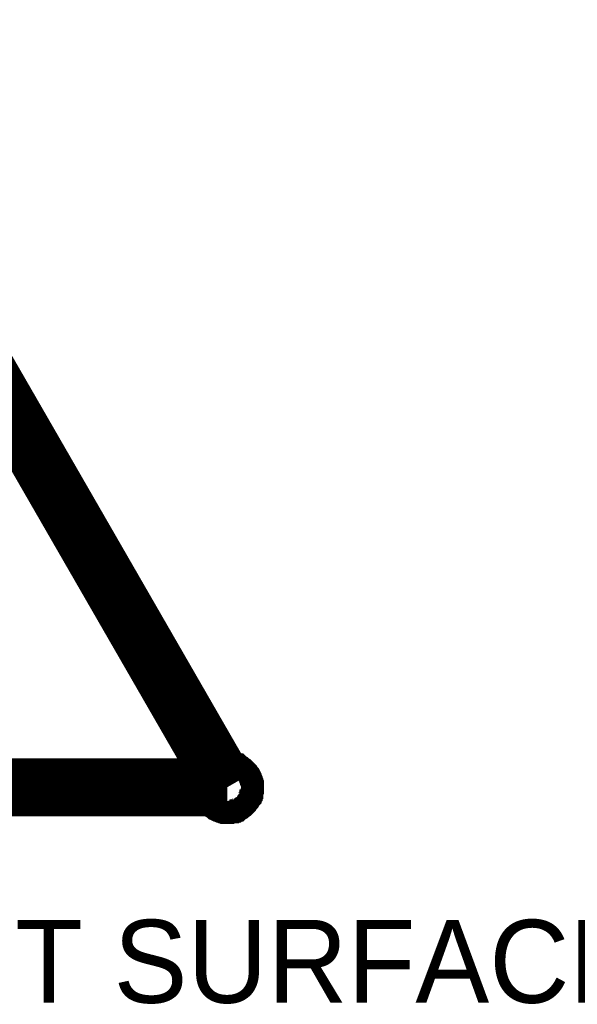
# Model space of a CAD drawing. Header units: inches. Extents: x 0 to 17, y 0 to 11.
# Tile 34 of 39: x 6 to 6.3, y 8.4 to 8.9. Entities that reach past the tile are written whole.
import ezdxf

# ---------------------------------------------------------------- set-up
doc = ezdxf.new("R2010")
doc.units = ezdxf.units.IN
doc.header["$MEASUREMENT"] = 0
doc.layers.add('Sheet', color=255, linetype='Continuous')

msp = doc.modelspace()

# ---------------------------------------------------------------- linework, layer by layer
at = {"layer": 'Sheet'}
for points in [[(5.90236, 8.89227, 0.0295, 0.0295, 0), (6.11908, 8.51648, 0.0295, 0.0295, 0)], [(6.10664, 8.51648, 0.0118, 0.0118, 0), (6.10664, 8.51724, 0.0118, 0.0118, 0), (6.10664, 8.51761, 0.0118, 0.0118, 0), (6.10664, 8.51837, 0.0118, 0.0118, 0), (6.10702, 8.51912, 0.0118, 0.0118, 0), (6.10702, 8.5195, 0.0118, 0.0118, 0), (6.1074, 8.52025, 0.0118, 0.0118, 0), (6.1074, 8.52063, 0.0118, 0.0118, 0), (6.10777, 8.52138, 0.0118, 0.0118, 0), (6.10777, 8.52176, 0.0118, 0.0118, 0), (6.10815, 8.52251, 0.0118, 0.0118, 0), (6.10853, 8.52289, 0.0118, 0.0118, 0), (6.1089, 8.52327, 0.0118, 0.0118, 0), (6.10928, 8.52402, 0.0118, 0.0118, 0), (6.10966, 8.5244, 0.0118, 0.0118, 0), (6.11003, 8.52477, 0.0118, 0.0118, 0), (6.11041, 8.52515, 0.0118, 0.0118, 0), (6.11079, 8.52553, 0.0118, 0.0118, 0), (6.11117, 8.5259, 0.0118, 0.0118, 0), (6.11154, 8.52628, 0.0118, 0.0118, 0), (6.1123, 8.52666, 0.0118, 0.0118, 0), (6.11267, 8.52704, 0.0118, 0.0118, 0), (6.11305, 8.52741, 0.0118, 0.0118, 0), (6.1138, 8.52779, 0.0118, 0.0118, 0), (6.11418, 8.52779, 0.0118, 0.0118, 0), (6.11493, 8.52817, 0.0118, 0.0118, 0), (6.11531, 8.52817, 0.0118, 0.0118, 0), (6.11607, 8.52854, 0.0118, 0.0118, 0), (6.11644, 8.52854, 0.0118, 0.0118, 0), (6.1172, 8.52892, 0.0118, 0.0118, 0), (6.11795, 8.52892, 0.0118, 0.0118, 0), (6.11833, 8.52892, 0.0118, 0.0118, 0), (6.11908, 8.52892, 0.0118, 0.0118, 0)], [(6.10664, 8.51648, 0.0118, 0.0118, 0), (6.10664, 8.51724, 0.0118, 0.0118, 0), (6.10664, 8.51761, 0.0118, 0.0118, 0), (6.10664, 8.51837, 0.0118, 0.0118, 0), (6.10702, 8.51912, 0.0118, 0.0118, 0), (6.10702, 8.5195, 0.0118, 0.0118, 0), (6.1074, 8.52025, 0.0118, 0.0118, 0), (6.1074, 8.52063, 0.0118, 0.0118, 0), (6.10777, 8.52138, 0.0118, 0.0118, 0), (6.10777, 8.52176, 0.0118, 0.0118, 0), (6.10815, 8.52251, 0.0118, 0.0118, 0), (6.10853, 8.52289, 0.0118, 0.0118, 0), (6.1089, 8.52327, 0.0118, 0.0118, 0), (6.10928, 8.52402, 0.0118, 0.0118, 0), (6.10966, 8.5244, 0.0118, 0.0118, 0), (6.11003, 8.52477, 0.0118, 0.0118, 0), (6.11041, 8.52515, 0.0118, 0.0118, 0), (6.11079, 8.52553, 0.0118, 0.0118, 0), (6.11117, 8.5259, 0.0118, 0.0118, 0), (6.11154, 8.52628, 0.0118, 0.0118, 0), (6.1123, 8.52666, 0.0118, 0.0118, 0), (6.11267, 8.52704, 0.0118, 0.0118, 0), (6.11305, 8.52741, 0.0118, 0.0118, 0), (6.1138, 8.52779, 0.0118, 0.0118, 0), (6.11418, 8.52779, 0.0118, 0.0118, 0), (6.11493, 8.52817, 0.0118, 0.0118, 0), (6.11531, 8.52817, 0.0118, 0.0118, 0), (6.11607, 8.52854, 0.0118, 0.0118, 0), (6.11644, 8.52854, 0.0118, 0.0118, 0), (6.1172, 8.52892, 0.0118, 0.0118, 0), (6.11795, 8.52892, 0.0118, 0.0118, 0), (6.11833, 8.52892, 0.0118, 0.0118, 0), (6.11908, 8.52892, 0.0118, 0.0118, 0)], [(6.11908, 8.52892, 0.0118, 0.0118, 0), (6.11908, 8.52892, 0.0118, 0.0118, 0)], [(6.11908, 8.52892, 0.0118, 0.0118, 0), (6.11983, 8.52892, 0.0118, 0.0118, 0), (6.12059, 8.52892, 0.0118, 0.0118, 0), (6.12096, 8.52892, 0.0118, 0.0118, 0), (6.12172, 8.52854, 0.0118, 0.0118, 0), (6.12247, 8.52854, 0.0118, 0.0118, 0), (6.12285, 8.52817, 0.0118, 0.0118, 0), (6.1236, 8.52817, 0.0118, 0.0118, 0), (6.12398, 8.52779, 0.0118, 0.0118, 0), (6.12473, 8.52779, 0.0118, 0.0118, 0), (6.12511, 8.52741, 0.0118, 0.0118, 0), (6.12586, 8.52704, 0.0118, 0.0118, 0), (6.12624, 8.52666, 0.0118, 0.0118, 0), (6.12662, 8.52628, 0.0118, 0.0118, 0), (6.12737, 8.5259, 0.0118, 0.0118, 0), (6.12775, 8.52553, 0.0118, 0.0118, 0), (6.12813, 8.52515, 0.0118, 0.0118, 0), (6.1285, 8.52477, 0.0118, 0.0118, 0), (6.12888, 8.5244, 0.0118, 0.0118, 0), (6.12926, 8.52402, 0.0118, 0.0118, 0), (6.12963, 8.52327, 0.0118, 0.0118, 0), (6.13001, 8.52289, 0.0118, 0.0118, 0), (6.13039, 8.52251, 0.0118, 0.0118, 0), (6.13076, 8.52176, 0.0118, 0.0118, 0), (6.13076, 8.52138, 0.0118, 0.0118, 0), (6.13114, 8.52063, 0.0118, 0.0118, 0), (6.13114, 8.52025, 0.0118, 0.0118, 0), (6.13152, 8.5195, 0.0118, 0.0118, 0), (6.13152, 8.51912, 0.0118, 0.0118, 0), (6.1319, 8.51837, 0.0118, 0.0118, 0), (6.1319, 8.51761, 0.0118, 0.0118, 0), (6.1319, 8.51724, 0.0118, 0.0118, 0), (6.1319, 8.51648, 0.0118, 0.0118, 0)], [(6.11908, 8.52892, 0.0118, 0.0118, 0), (6.11908, 8.52892, 0.0118, 0.0118, 0)], [(6.11908, 8.52892, 0.0118, 0.0118, 0), (6.11983, 8.52892, 0.0118, 0.0118, 0), (6.12059, 8.52892, 0.0118, 0.0118, 0), (6.12096, 8.52892, 0.0118, 0.0118, 0), (6.12172, 8.52854, 0.0118, 0.0118, 0), (6.12247, 8.52854, 0.0118, 0.0118, 0), (6.12285, 8.52817, 0.0118, 0.0118, 0), (6.1236, 8.52817, 0.0118, 0.0118, 0), (6.12398, 8.52779, 0.0118, 0.0118, 0), (6.12473, 8.52779, 0.0118, 0.0118, 0), (6.12511, 8.52741, 0.0118, 0.0118, 0), (6.12586, 8.52704, 0.0118, 0.0118, 0), (6.12624, 8.52666, 0.0118, 0.0118, 0), (6.12662, 8.52628, 0.0118, 0.0118, 0), (6.12737, 8.5259, 0.0118, 0.0118, 0), (6.12775, 8.52553, 0.0118, 0.0118, 0), (6.12813, 8.52515, 0.0118, 0.0118, 0), (6.1285, 8.52477, 0.0118, 0.0118, 0), (6.12888, 8.5244, 0.0118, 0.0118, 0), (6.12926, 8.52402, 0.0118, 0.0118, 0), (6.12963, 8.52327, 0.0118, 0.0118, 0), (6.13001, 8.52289, 0.0118, 0.0118, 0), (6.13039, 8.52251, 0.0118, 0.0118, 0), (6.13076, 8.52176, 0.0118, 0.0118, 0), (6.13076, 8.52138, 0.0118, 0.0118, 0), (6.13114, 8.52063, 0.0118, 0.0118, 0), (6.13114, 8.52025, 0.0118, 0.0118, 0), (6.13152, 8.5195, 0.0118, 0.0118, 0), (6.13152, 8.51912, 0.0118, 0.0118, 0), (6.1319, 8.51837, 0.0118, 0.0118, 0), (6.1319, 8.51761, 0.0118, 0.0118, 0), (6.1319, 8.51724, 0.0118, 0.0118, 0), (6.1319, 8.51648, 0.0118, 0.0118, 0)], [(5.68526, 8.51648, 0.0295, 0.0295, 0), (6.11908, 8.51648, 0.0295, 0.0295, 0)], [(6.10664, 8.51648, 0.0039, 0.0039, 0), (6.10664, 8.51724, 0.0039, 0.0039, 0), (6.10664, 8.51761, 0.0039, 0.0039, 0), (6.10664, 8.51837, 0.0039, 0.0039, 0), (6.10702, 8.51912, 0.0039, 0.0039, 0), (6.10702, 8.5195, 0.0039, 0.0039, 0), (6.1074, 8.52025, 0.0039, 0.0039, 0), (6.1074, 8.52063, 0.0039, 0.0039, 0), (6.10777, 8.52138, 0.0039, 0.0039, 0), (6.10777, 8.52176, 0.0039, 0.0039, 0), (6.10815, 8.52251, 0.0039, 0.0039, 0), (6.10853, 8.52289, 0.0039, 0.0039, 0), (6.1089, 8.52327, 0.0039, 0.0039, 0), (6.10928, 8.52402, 0.0039, 0.0039, 0), (6.10966, 8.5244, 0.0039, 0.0039, 0), (6.11003, 8.52477, 0.0039, 0.0039, 0), (6.11041, 8.52515, 0.0039, 0.0039, 0), (6.11079, 8.52553, 0.0039, 0.0039, 0), (6.11117, 8.5259, 0.0039, 0.0039, 0), (6.11154, 8.52628, 0.0039, 0.0039, 0), (6.1123, 8.52666, 0.0039, 0.0039, 0), (6.11267, 8.52704, 0.0039, 0.0039, 0), (6.11305, 8.52741, 0.0039, 0.0039, 0), (6.1138, 8.52779, 0.0039, 0.0039, 0), (6.11418, 8.52779, 0.0039, 0.0039, 0), (6.11493, 8.52817, 0.0039, 0.0039, 0), (6.11531, 8.52817, 0.0039, 0.0039, 0), (6.11607, 8.52854, 0.0039, 0.0039, 0), (6.11644, 8.52854, 0.0039, 0.0039, 0), (6.1172, 8.52892, 0.0039, 0.0039, 0), (6.11795, 8.52892, 0.0039, 0.0039, 0), (6.11833, 8.52892, 0.0039, 0.0039, 0), (6.11908, 8.52892, 0.0039, 0.0039, 0)], [(6.10664, 8.51648, 0.0039, 0.0039, 0), (6.10664, 8.51724, 0.0039, 0.0039, 0), (6.10664, 8.51761, 0.0039, 0.0039, 0), (6.10664, 8.51837, 0.0039, 0.0039, 0), (6.10702, 8.51912, 0.0039, 0.0039, 0), (6.10702, 8.5195, 0.0039, 0.0039, 0), (6.1074, 8.52025, 0.0039, 0.0039, 0), (6.1074, 8.52063, 0.0039, 0.0039, 0), (6.10777, 8.52138, 0.0039, 0.0039, 0), (6.10777, 8.52176, 0.0039, 0.0039, 0), (6.10815, 8.52251, 0.0039, 0.0039, 0), (6.10853, 8.52289, 0.0039, 0.0039, 0), (6.1089, 8.52327, 0.0039, 0.0039, 0), (6.10928, 8.52402, 0.0039, 0.0039, 0), (6.10966, 8.5244, 0.0039, 0.0039, 0), (6.11003, 8.52477, 0.0039, 0.0039, 0), (6.11041, 8.52515, 0.0039, 0.0039, 0), (6.11079, 8.52553, 0.0039, 0.0039, 0), (6.11117, 8.5259, 0.0039, 0.0039, 0), (6.11154, 8.52628, 0.0039, 0.0039, 0), (6.1123, 8.52666, 0.0039, 0.0039, 0), (6.11267, 8.52704, 0.0039, 0.0039, 0), (6.11305, 8.52741, 0.0039, 0.0039, 0), (6.1138, 8.52779, 0.0039, 0.0039, 0), (6.11418, 8.52779, 0.0039, 0.0039, 0), (6.11493, 8.52817, 0.0039, 0.0039, 0), (6.11531, 8.52817, 0.0039, 0.0039, 0), (6.11607, 8.52854, 0.0039, 0.0039, 0), (6.11644, 8.52854, 0.0039, 0.0039, 0), (6.1172, 8.52892, 0.0039, 0.0039, 0), (6.11795, 8.52892, 0.0039, 0.0039, 0), (6.11833, 8.52892, 0.0039, 0.0039, 0), (6.11908, 8.52892, 0.0039, 0.0039, 0)], [(6.11908, 8.52892, 0.0039, 0.0039, 0), (6.11908, 8.52892, 0.0039, 0.0039, 0)], [(6.11908, 8.52892, 0.0039, 0.0039, 0), (6.11983, 8.52892, 0.0039, 0.0039, 0), (6.12059, 8.52892, 0.0039, 0.0039, 0), (6.12096, 8.52892, 0.0039, 0.0039, 0), (6.12172, 8.52854, 0.0039, 0.0039, 0), (6.12247, 8.52854, 0.0039, 0.0039, 0), (6.12285, 8.52817, 0.0039, 0.0039, 0), (6.1236, 8.52817, 0.0039, 0.0039, 0), (6.12398, 8.52779, 0.0039, 0.0039, 0), (6.12473, 8.52779, 0.0039, 0.0039, 0), (6.12511, 8.52741, 0.0039, 0.0039, 0), (6.12586, 8.52704, 0.0039, 0.0039, 0), (6.12624, 8.52666, 0.0039, 0.0039, 0), (6.12662, 8.52628, 0.0039, 0.0039, 0), (6.12737, 8.5259, 0.0039, 0.0039, 0), (6.12775, 8.52553, 0.0039, 0.0039, 0), (6.12813, 8.52515, 0.0039, 0.0039, 0), (6.1285, 8.52477, 0.0039, 0.0039, 0), (6.12888, 8.5244, 0.0039, 0.0039, 0), (6.12926, 8.52402, 0.0039, 0.0039, 0), (6.12963, 8.52327, 0.0039, 0.0039, 0), (6.13001, 8.52289, 0.0039, 0.0039, 0), (6.13039, 8.52251, 0.0039, 0.0039, 0), (6.13076, 8.52176, 0.0039, 0.0039, 0), (6.13076, 8.52138, 0.0039, 0.0039, 0), (6.13114, 8.52063, 0.0039, 0.0039, 0), (6.13114, 8.52025, 0.0039, 0.0039, 0), (6.13152, 8.5195, 0.0039, 0.0039, 0), (6.13152, 8.51912, 0.0039, 0.0039, 0), (6.1319, 8.51837, 0.0039, 0.0039, 0), (6.1319, 8.51761, 0.0039, 0.0039, 0), (6.1319, 8.51724, 0.0039, 0.0039, 0), (6.1319, 8.51648, 0.0039, 0.0039, 0)], [(6.11908, 8.52892, 0.0039, 0.0039, 0), (6.11908, 8.52892, 0.0039, 0.0039, 0)], [(6.11908, 8.52892, 0.0039, 0.0039, 0), (6.11983, 8.52892, 0.0039, 0.0039, 0), (6.12059, 8.52892, 0.0039, 0.0039, 0), (6.12096, 8.52892, 0.0039, 0.0039, 0), (6.12172, 8.52854, 0.0039, 0.0039, 0), (6.12247, 8.52854, 0.0039, 0.0039, 0), (6.12285, 8.52817, 0.0039, 0.0039, 0), (6.1236, 8.52817, 0.0039, 0.0039, 0), (6.12398, 8.52779, 0.0039, 0.0039, 0), (6.12473, 8.52779, 0.0039, 0.0039, 0), (6.12511, 8.52741, 0.0039, 0.0039, 0), (6.12586, 8.52704, 0.0039, 0.0039, 0), (6.12624, 8.52666, 0.0039, 0.0039, 0), (6.12662, 8.52628, 0.0039, 0.0039, 0), (6.12737, 8.5259, 0.0039, 0.0039, 0), (6.12775, 8.52553, 0.0039, 0.0039, 0), (6.12813, 8.52515, 0.0039, 0.0039, 0), (6.1285, 8.52477, 0.0039, 0.0039, 0), (6.12888, 8.5244, 0.0039, 0.0039, 0), (6.12926, 8.52402, 0.0039, 0.0039, 0), (6.12963, 8.52327, 0.0039, 0.0039, 0), (6.13001, 8.52289, 0.0039, 0.0039, 0), (6.13039, 8.52251, 0.0039, 0.0039, 0), (6.13076, 8.52176, 0.0039, 0.0039, 0), (6.13076, 8.52138, 0.0039, 0.0039, 0), (6.13114, 8.52063, 0.0039, 0.0039, 0), (6.13114, 8.52025, 0.0039, 0.0039, 0), (6.13152, 8.5195, 0.0039, 0.0039, 0), (6.13152, 8.51912, 0.0039, 0.0039, 0), (6.1319, 8.51837, 0.0039, 0.0039, 0), (6.1319, 8.51761, 0.0039, 0.0039, 0), (6.1319, 8.51724, 0.0039, 0.0039, 0), (6.1319, 8.51648, 0.0039, 0.0039, 0)], [(6.11908, 8.50367, 0.0118, 0.0118, 0), (6.11833, 8.50367, 0.0118, 0.0118, 0), (6.11795, 8.50367, 0.0118, 0.0118, 0), (6.1172, 8.50367, 0.0118, 0.0118, 0), (6.11644, 8.50404, 0.0118, 0.0118, 0), (6.11607, 8.50404, 0.0118, 0.0118, 0), (6.11531, 8.50442, 0.0118, 0.0118, 0), (6.11493, 8.50442, 0.0118, 0.0118, 0), (6.11418, 8.5048, 0.0118, 0.0118, 0), (6.1138, 8.5048, 0.0118, 0.0118, 0), (6.11305, 8.50517, 0.0118, 0.0118, 0), (6.11267, 8.50555, 0.0118, 0.0118, 0), (6.1123, 8.50593, 0.0118, 0.0118, 0), (6.11154, 8.5063, 0.0118, 0.0118, 0), (6.11117, 8.50668, 0.0118, 0.0118, 0), (6.11079, 8.50706, 0.0118, 0.0118, 0), (6.11041, 8.50744, 0.0118, 0.0118, 0), (6.11003, 8.50781, 0.0118, 0.0118, 0), (6.10966, 8.50819, 0.0118, 0.0118, 0), (6.10928, 8.50894, 0.0118, 0.0118, 0), (6.1089, 8.50932, 0.0118, 0.0118, 0), (6.10853, 8.5097, 0.0118, 0.0118, 0), (6.10815, 8.51045, 0.0118, 0.0118, 0), (6.10777, 8.51083, 0.0118, 0.0118, 0), (6.10777, 8.51158, 0.0118, 0.0118, 0), (6.1074, 8.51196, 0.0118, 0.0118, 0), (6.1074, 8.51271, 0.0118, 0.0118, 0), (6.10702, 8.51309, 0.0118, 0.0118, 0), (6.10702, 8.51384, 0.0118, 0.0118, 0), (6.10664, 8.5146, 0.0118, 0.0118, 0), (6.10664, 8.51497, 0.0118, 0.0118, 0), (6.10664, 8.51573, 0.0118, 0.0118, 0), (6.10664, 8.51648, 0.0118, 0.0118, 0)], [(6.10664, 8.51648, 0.0118, 0.0118, 0), (6.10664, 8.51648, 0.0118, 0.0118, 0)], [(6.11908, 8.50367, 0.0118, 0.0118, 0), (6.11833, 8.50367, 0.0118, 0.0118, 0), (6.11795, 8.50367, 0.0118, 0.0118, 0), (6.1172, 8.50367, 0.0118, 0.0118, 0), (6.11644, 8.50404, 0.0118, 0.0118, 0), (6.11607, 8.50404, 0.0118, 0.0118, 0), (6.11531, 8.50442, 0.0118, 0.0118, 0), (6.11493, 8.50442, 0.0118, 0.0118, 0), (6.11418, 8.5048, 0.0118, 0.0118, 0), (6.1138, 8.5048, 0.0118, 0.0118, 0), (6.11305, 8.50517, 0.0118, 0.0118, 0), (6.11267, 8.50555, 0.0118, 0.0118, 0), (6.1123, 8.50593, 0.0118, 0.0118, 0), (6.11154, 8.5063, 0.0118, 0.0118, 0), (6.11117, 8.50668, 0.0118, 0.0118, 0), (6.11079, 8.50706, 0.0118, 0.0118, 0), (6.11041, 8.50744, 0.0118, 0.0118, 0), (6.11003, 8.50781, 0.0118, 0.0118, 0), (6.10966, 8.50819, 0.0118, 0.0118, 0), (6.10928, 8.50894, 0.0118, 0.0118, 0), (6.1089, 8.50932, 0.0118, 0.0118, 0), (6.10853, 8.5097, 0.0118, 0.0118, 0), (6.10815, 8.51045, 0.0118, 0.0118, 0), (6.10777, 8.51083, 0.0118, 0.0118, 0), (6.10777, 8.51158, 0.0118, 0.0118, 0), (6.1074, 8.51196, 0.0118, 0.0118, 0), (6.1074, 8.51271, 0.0118, 0.0118, 0), (6.10702, 8.51309, 0.0118, 0.0118, 0), (6.10702, 8.51384, 0.0118, 0.0118, 0), (6.10664, 8.5146, 0.0118, 0.0118, 0), (6.10664, 8.51497, 0.0118, 0.0118, 0), (6.10664, 8.51573, 0.0118, 0.0118, 0), (6.10664, 8.51648, 0.0118, 0.0118, 0)], [(6.10664, 8.51648, 0.0118, 0.0118, 0), (6.10664, 8.51648, 0.0118, 0.0118, 0)], [(6.1319, 8.51648, 0.0118, 0.0118, 0), (6.1319, 8.51573, 0.0118, 0.0118, 0), (6.1319, 8.51497, 0.0118, 0.0118, 0), (6.1319, 8.5146, 0.0118, 0.0118, 0), (6.13152, 8.51384, 0.0118, 0.0118, 0), (6.13152, 8.51309, 0.0118, 0.0118, 0), (6.13114, 8.51271, 0.0118, 0.0118, 0), (6.13114, 8.51196, 0.0118, 0.0118, 0), (6.13076, 8.51158, 0.0118, 0.0118, 0), (6.13076, 8.51083, 0.0118, 0.0118, 0), (6.13039, 8.51045, 0.0118, 0.0118, 0), (6.13001, 8.5097, 0.0118, 0.0118, 0), (6.12963, 8.50932, 0.0118, 0.0118, 0), (6.12926, 8.50894, 0.0118, 0.0118, 0), (6.12888, 8.50819, 0.0118, 0.0118, 0), (6.1285, 8.50781, 0.0118, 0.0118, 0), (6.12813, 8.50744, 0.0118, 0.0118, 0), (6.12775, 8.50706, 0.0118, 0.0118, 0), (6.12737, 8.50668, 0.0118, 0.0118, 0), (6.12662, 8.5063, 0.0118, 0.0118, 0), (6.12624, 8.50593, 0.0118, 0.0118, 0), (6.12586, 8.50555, 0.0118, 0.0118, 0), (6.12511, 8.50517, 0.0118, 0.0118, 0), (6.12473, 8.5048, 0.0118, 0.0118, 0), (6.12398, 8.5048, 0.0118, 0.0118, 0), (6.1236, 8.50442, 0.0118, 0.0118, 0), (6.12285, 8.50442, 0.0118, 0.0118, 0), (6.12247, 8.50404, 0.0118, 0.0118, 0), (6.12172, 8.50404, 0.0118, 0.0118, 0), (6.12096, 8.50367, 0.0118, 0.0118, 0), (6.12059, 8.50367, 0.0118, 0.0118, 0), (6.11983, 8.50367, 0.0118, 0.0118, 0), (6.11908, 8.50367, 0.0118, 0.0118, 0)], [(6.1319, 8.51648, 0.0118, 0.0118, 0), (6.1319, 8.51573, 0.0118, 0.0118, 0), (6.1319, 8.51497, 0.0118, 0.0118, 0), (6.1319, 8.5146, 0.0118, 0.0118, 0), (6.13152, 8.51384, 0.0118, 0.0118, 0), (6.13152, 8.51309, 0.0118, 0.0118, 0), (6.13114, 8.51271, 0.0118, 0.0118, 0), (6.13114, 8.51196, 0.0118, 0.0118, 0), (6.13076, 8.51158, 0.0118, 0.0118, 0), (6.13076, 8.51083, 0.0118, 0.0118, 0), (6.13039, 8.51045, 0.0118, 0.0118, 0), (6.13001, 8.5097, 0.0118, 0.0118, 0), (6.12963, 8.50932, 0.0118, 0.0118, 0), (6.12926, 8.50894, 0.0118, 0.0118, 0), (6.12888, 8.50819, 0.0118, 0.0118, 0), (6.1285, 8.50781, 0.0118, 0.0118, 0), (6.12813, 8.50744, 0.0118, 0.0118, 0), (6.12775, 8.50706, 0.0118, 0.0118, 0), (6.12737, 8.50668, 0.0118, 0.0118, 0), (6.12662, 8.5063, 0.0118, 0.0118, 0), (6.12624, 8.50593, 0.0118, 0.0118, 0), (6.12586, 8.50555, 0.0118, 0.0118, 0), (6.12511, 8.50517, 0.0118, 0.0118, 0), (6.12473, 8.5048, 0.0118, 0.0118, 0), (6.12398, 8.5048, 0.0118, 0.0118, 0), (6.1236, 8.50442, 0.0118, 0.0118, 0), (6.12285, 8.50442, 0.0118, 0.0118, 0), (6.12247, 8.50404, 0.0118, 0.0118, 0), (6.12172, 8.50404, 0.0118, 0.0118, 0), (6.12096, 8.50367, 0.0118, 0.0118, 0), (6.12059, 8.50367, 0.0118, 0.0118, 0), (6.11983, 8.50367, 0.0118, 0.0118, 0), (6.11908, 8.50367, 0.0118, 0.0118, 0)], [(6.1319, 8.51648, 0.0118, 0.0118, 0), (6.1319, 8.51648, 0.0118, 0.0118, 0), (6.1319, 8.51648, 0.0118, 0.0118, 0), (6.1319, 8.51648, 0.0118, 0.0118, 0), (6.1319, 8.51648, 0.0118, 0.0118, 0), (6.1319, 8.51648, 0.0118, 0.0118, 0), (6.1319, 8.51648, 0.0118, 0.0118, 0), (6.1319, 8.51648, 0.0118, 0.0118, 0), (6.1319, 8.51648, 0.0118, 0.0118, 0), (6.1319, 8.51648, 0.0118, 0.0118, 0), (6.1319, 8.51648, 0.0118, 0.0118, 0), (6.1319, 8.51648, 0.0118, 0.0118, 0), (6.1319, 8.51648, 0.0118, 0.0118, 0), (6.1319, 8.51648, 0.0118, 0.0118, 0), (6.1319, 8.51648, 0.0118, 0.0118, 0), (6.1319, 8.51648, 0.0118, 0.0118, 0), (6.1319, 8.51648, 0.0118, 0.0118, 0), (6.1319, 8.51648, 0.0118, 0.0118, 0), (6.1319, 8.51648, 0.0118, 0.0118, 0), (6.1319, 8.51648, 0.0118, 0.0118, 0), (6.1319, 8.51648, 0.0118, 0.0118, 0), (6.1319, 8.51648, 0.0118, 0.0118, 0), (6.1319, 8.51648, 0.0118, 0.0118, 0), (6.1319, 8.51648, 0.0118, 0.0118, 0), (6.1319, 8.51648, 0.0118, 0.0118, 0), (6.1319, 8.51648, 0.0118, 0.0118, 0), (6.1319, 8.51648, 0.0118, 0.0118, 0), (6.1319, 8.51648, 0.0118, 0.0118, 0), (6.1319, 8.51648, 0.0118, 0.0118, 0), (6.1319, 8.51648, 0.0118, 0.0118, 0), (6.1319, 8.51648, 0.0118, 0.0118, 0), (6.1319, 8.51648, 0.0118, 0.0118, 0), (6.1319, 8.51648, 0.0118, 0.0118, 0)], [(6.1319, 8.51648, 0.0118, 0.0118, 0), (6.1319, 8.51648, 0.0118, 0.0118, 0)], [(6.1319, 8.51648, 0.0118, 0.0118, 0), (6.1319, 8.51648, 0.0118, 0.0118, 0), (6.1319, 8.51648, 0.0118, 0.0118, 0), (6.1319, 8.51648, 0.0118, 0.0118, 0), (6.1319, 8.51648, 0.0118, 0.0118, 0), (6.1319, 8.51648, 0.0118, 0.0118, 0), (6.1319, 8.51648, 0.0118, 0.0118, 0), (6.1319, 8.51648, 0.0118, 0.0118, 0), (6.1319, 8.51648, 0.0118, 0.0118, 0), (6.1319, 8.51648, 0.0118, 0.0118, 0), (6.1319, 8.51648, 0.0118, 0.0118, 0), (6.1319, 8.51648, 0.0118, 0.0118, 0), (6.1319, 8.51648, 0.0118, 0.0118, 0), (6.1319, 8.51648, 0.0118, 0.0118, 0), (6.1319, 8.51648, 0.0118, 0.0118, 0), (6.1319, 8.51648, 0.0118, 0.0118, 0), (6.1319, 8.51648, 0.0118, 0.0118, 0), (6.1319, 8.51648, 0.0118, 0.0118, 0), (6.1319, 8.51648, 0.0118, 0.0118, 0), (6.1319, 8.51648, 0.0118, 0.0118, 0), (6.1319, 8.51648, 0.0118, 0.0118, 0), (6.1319, 8.51648, 0.0118, 0.0118, 0), (6.1319, 8.51648, 0.0118, 0.0118, 0), (6.1319, 8.51648, 0.0118, 0.0118, 0), (6.1319, 8.51648, 0.0118, 0.0118, 0), (6.1319, 8.51648, 0.0118, 0.0118, 0), (6.1319, 8.51648, 0.0118, 0.0118, 0), (6.1319, 8.51648, 0.0118, 0.0118, 0), (6.1319, 8.51648, 0.0118, 0.0118, 0), (6.1319, 8.51648, 0.0118, 0.0118, 0), (6.1319, 8.51648, 0.0118, 0.0118, 0), (6.1319, 8.51648, 0.0118, 0.0118, 0), (6.1319, 8.51648, 0.0118, 0.0118, 0)], [(6.1319, 8.51648, 0.0118, 0.0118, 0), (6.1319, 8.51648, 0.0118, 0.0118, 0)], [(6.11908, 8.50367, 0.0039, 0.0039, 0), (6.11833, 8.50367, 0.0039, 0.0039, 0), (6.11795, 8.50367, 0.0039, 0.0039, 0), (6.1172, 8.50367, 0.0039, 0.0039, 0), (6.11644, 8.50404, 0.0039, 0.0039, 0), (6.11607, 8.50404, 0.0039, 0.0039, 0), (6.11531, 8.50442, 0.0039, 0.0039, 0), (6.11493, 8.50442, 0.0039, 0.0039, 0), (6.11418, 8.5048, 0.0039, 0.0039, 0), (6.1138, 8.5048, 0.0039, 0.0039, 0), (6.11305, 8.50517, 0.0039, 0.0039, 0), (6.11267, 8.50555, 0.0039, 0.0039, 0), (6.1123, 8.50593, 0.0039, 0.0039, 0), (6.11154, 8.5063, 0.0039, 0.0039, 0), (6.11117, 8.50668, 0.0039, 0.0039, 0), (6.11079, 8.50706, 0.0039, 0.0039, 0), (6.11041, 8.50744, 0.0039, 0.0039, 0), (6.11003, 8.50781, 0.0039, 0.0039, 0), (6.10966, 8.50819, 0.0039, 0.0039, 0), (6.10928, 8.50894, 0.0039, 0.0039, 0), (6.1089, 8.50932, 0.0039, 0.0039, 0), (6.10853, 8.5097, 0.0039, 0.0039, 0), (6.10815, 8.51045, 0.0039, 0.0039, 0), (6.10777, 8.51083, 0.0039, 0.0039, 0), (6.10777, 8.51158, 0.0039, 0.0039, 0), (6.1074, 8.51196, 0.0039, 0.0039, 0), (6.1074, 8.51271, 0.0039, 0.0039, 0), (6.10702, 8.51309, 0.0039, 0.0039, 0), (6.10702, 8.51384, 0.0039, 0.0039, 0), (6.10664, 8.5146, 0.0039, 0.0039, 0), (6.10664, 8.51497, 0.0039, 0.0039, 0), (6.10664, 8.51573, 0.0039, 0.0039, 0), (6.10664, 8.51648, 0.0039, 0.0039, 0)], [(6.10664, 8.51648, 0.0039, 0.0039, 0), (6.10664, 8.51648, 0.0039, 0.0039, 0)], [(6.11908, 8.50367, 0.0039, 0.0039, 0), (6.11833, 8.50367, 0.0039, 0.0039, 0), (6.11795, 8.50367, 0.0039, 0.0039, 0), (6.1172, 8.50367, 0.0039, 0.0039, 0), (6.11644, 8.50404, 0.0039, 0.0039, 0), (6.11607, 8.50404, 0.0039, 0.0039, 0), (6.11531, 8.50442, 0.0039, 0.0039, 0), (6.11493, 8.50442, 0.0039, 0.0039, 0), (6.11418, 8.5048, 0.0039, 0.0039, 0), (6.1138, 8.5048, 0.0039, 0.0039, 0), (6.11305, 8.50517, 0.0039, 0.0039, 0), (6.11267, 8.50555, 0.0039, 0.0039, 0), (6.1123, 8.50593, 0.0039, 0.0039, 0), (6.11154, 8.5063, 0.0039, 0.0039, 0), (6.11117, 8.50668, 0.0039, 0.0039, 0), (6.11079, 8.50706, 0.0039, 0.0039, 0), (6.11041, 8.50744, 0.0039, 0.0039, 0), (6.11003, 8.50781, 0.0039, 0.0039, 0), (6.10966, 8.50819, 0.0039, 0.0039, 0), (6.10928, 8.50894, 0.0039, 0.0039, 0), (6.1089, 8.50932, 0.0039, 0.0039, 0), (6.10853, 8.5097, 0.0039, 0.0039, 0), (6.10815, 8.51045, 0.0039, 0.0039, 0), (6.10777, 8.51083, 0.0039, 0.0039, 0), (6.10777, 8.51158, 0.0039, 0.0039, 0), (6.1074, 8.51196, 0.0039, 0.0039, 0), (6.1074, 8.51271, 0.0039, 0.0039, 0), (6.10702, 8.51309, 0.0039, 0.0039, 0), (6.10702, 8.51384, 0.0039, 0.0039, 0), (6.10664, 8.5146, 0.0039, 0.0039, 0), (6.10664, 8.51497, 0.0039, 0.0039, 0), (6.10664, 8.51573, 0.0039, 0.0039, 0), (6.10664, 8.51648, 0.0039, 0.0039, 0)], [(6.10664, 8.51648, 0.0039, 0.0039, 0), (6.10664, 8.51648, 0.0039, 0.0039, 0)], [(6.1319, 8.51648, 0.0039, 0.0039, 0), (6.1319, 8.51573, 0.0039, 0.0039, 0), (6.1319, 8.51497, 0.0039, 0.0039, 0), (6.1319, 8.5146, 0.0039, 0.0039, 0), (6.13152, 8.51384, 0.0039, 0.0039, 0), (6.13152, 8.51309, 0.0039, 0.0039, 0), (6.13114, 8.51271, 0.0039, 0.0039, 0), (6.13114, 8.51196, 0.0039, 0.0039, 0), (6.13076, 8.51158, 0.0039, 0.0039, 0), (6.13076, 8.51083, 0.0039, 0.0039, 0), (6.13039, 8.51045, 0.0039, 0.0039, 0), (6.13001, 8.5097, 0.0039, 0.0039, 0), (6.12963, 8.50932, 0.0039, 0.0039, 0), (6.12926, 8.50894, 0.0039, 0.0039, 0), (6.12888, 8.50819, 0.0039, 0.0039, 0), (6.1285, 8.50781, 0.0039, 0.0039, 0), (6.12813, 8.50744, 0.0039, 0.0039, 0), (6.12775, 8.50706, 0.0039, 0.0039, 0), (6.12737, 8.50668, 0.0039, 0.0039, 0), (6.12662, 8.5063, 0.0039, 0.0039, 0), (6.12624, 8.50593, 0.0039, 0.0039, 0), (6.12586, 8.50555, 0.0039, 0.0039, 0), (6.12511, 8.50517, 0.0039, 0.0039, 0), (6.12473, 8.5048, 0.0039, 0.0039, 0), (6.12398, 8.5048, 0.0039, 0.0039, 0), (6.1236, 8.50442, 0.0039, 0.0039, 0), (6.12285, 8.50442, 0.0039, 0.0039, 0), (6.12247, 8.50404, 0.0039, 0.0039, 0), (6.12172, 8.50404, 0.0039, 0.0039, 0), (6.12096, 8.50367, 0.0039, 0.0039, 0), (6.12059, 8.50367, 0.0039, 0.0039, 0), (6.11983, 8.50367, 0.0039, 0.0039, 0), (6.11908, 8.50367, 0.0039, 0.0039, 0)], [(6.1319, 8.51648, 0.0039, 0.0039, 0), (6.1319, 8.51573, 0.0039, 0.0039, 0), (6.1319, 8.51497, 0.0039, 0.0039, 0), (6.1319, 8.5146, 0.0039, 0.0039, 0), (6.13152, 8.51384, 0.0039, 0.0039, 0), (6.13152, 8.51309, 0.0039, 0.0039, 0), (6.13114, 8.51271, 0.0039, 0.0039, 0), (6.13114, 8.51196, 0.0039, 0.0039, 0), (6.13076, 8.51158, 0.0039, 0.0039, 0), (6.13076, 8.51083, 0.0039, 0.0039, 0), (6.13039, 8.51045, 0.0039, 0.0039, 0), (6.13001, 8.5097, 0.0039, 0.0039, 0), (6.12963, 8.50932, 0.0039, 0.0039, 0), (6.12926, 8.50894, 0.0039, 0.0039, 0), (6.12888, 8.50819, 0.0039, 0.0039, 0), (6.1285, 8.50781, 0.0039, 0.0039, 0), (6.12813, 8.50744, 0.0039, 0.0039, 0), (6.12775, 8.50706, 0.0039, 0.0039, 0), (6.12737, 8.50668, 0.0039, 0.0039, 0), (6.12662, 8.5063, 0.0039, 0.0039, 0), (6.12624, 8.50593, 0.0039, 0.0039, 0), (6.12586, 8.50555, 0.0039, 0.0039, 0), (6.12511, 8.50517, 0.0039, 0.0039, 0), (6.12473, 8.5048, 0.0039, 0.0039, 0), (6.12398, 8.5048, 0.0039, 0.0039, 0), (6.1236, 8.50442, 0.0039, 0.0039, 0), (6.12285, 8.50442, 0.0039, 0.0039, 0), (6.12247, 8.50404, 0.0039, 0.0039, 0), (6.12172, 8.50404, 0.0039, 0.0039, 0), (6.12096, 8.50367, 0.0039, 0.0039, 0), (6.12059, 8.50367, 0.0039, 0.0039, 0), (6.11983, 8.50367, 0.0039, 0.0039, 0), (6.11908, 8.50367, 0.0039, 0.0039, 0)], [(6.1319, 8.51648, 0.0039, 0.0039, 0), (6.1319, 8.51648, 0.0039, 0.0039, 0), (6.1319, 8.51648, 0.0039, 0.0039, 0), (6.1319, 8.51648, 0.0039, 0.0039, 0), (6.1319, 8.51648, 0.0039, 0.0039, 0), (6.1319, 8.51648, 0.0039, 0.0039, 0), (6.1319, 8.51648, 0.0039, 0.0039, 0), (6.1319, 8.51648, 0.0039, 0.0039, 0), (6.1319, 8.51648, 0.0039, 0.0039, 0), (6.1319, 8.51648, 0.0039, 0.0039, 0), (6.1319, 8.51648, 0.0039, 0.0039, 0), (6.1319, 8.51648, 0.0039, 0.0039, 0), (6.1319, 8.51648, 0.0039, 0.0039, 0), (6.1319, 8.51648, 0.0039, 0.0039, 0), (6.1319, 8.51648, 0.0039, 0.0039, 0), (6.1319, 8.51648, 0.0039, 0.0039, 0), (6.1319, 8.51648, 0.0039, 0.0039, 0), (6.1319, 8.51648, 0.0039, 0.0039, 0), (6.1319, 8.51648, 0.0039, 0.0039, 0), (6.1319, 8.51648, 0.0039, 0.0039, 0), (6.1319, 8.51648, 0.0039, 0.0039, 0), (6.1319, 8.51648, 0.0039, 0.0039, 0), (6.1319, 8.51648, 0.0039, 0.0039, 0), (6.1319, 8.51648, 0.0039, 0.0039, 0), (6.1319, 8.51648, 0.0039, 0.0039, 0), (6.1319, 8.51648, 0.0039, 0.0039, 0), (6.1319, 8.51648, 0.0039, 0.0039, 0), (6.1319, 8.51648, 0.0039, 0.0039, 0), (6.1319, 8.51648, 0.0039, 0.0039, 0), (6.1319, 8.51648, 0.0039, 0.0039, 0), (6.1319, 8.51648, 0.0039, 0.0039, 0), (6.1319, 8.51648, 0.0039, 0.0039, 0), (6.1319, 8.51648, 0.0039, 0.0039, 0)], [(6.1319, 8.51648, 0.0039, 0.0039, 0), (6.1319, 8.51648, 0.0039, 0.0039, 0)], [(6.1319, 8.51648, 0.0039, 0.0039, 0), (6.1319, 8.51648, 0.0039, 0.0039, 0), (6.1319, 8.51648, 0.0039, 0.0039, 0), (6.1319, 8.51648, 0.0039, 0.0039, 0), (6.1319, 8.51648, 0.0039, 0.0039, 0), (6.1319, 8.51648, 0.0039, 0.0039, 0), (6.1319, 8.51648, 0.0039, 0.0039, 0), (6.1319, 8.51648, 0.0039, 0.0039, 0), (6.1319, 8.51648, 0.0039, 0.0039, 0), (6.1319, 8.51648, 0.0039, 0.0039, 0), (6.1319, 8.51648, 0.0039, 0.0039, 0), (6.1319, 8.51648, 0.0039, 0.0039, 0), (6.1319, 8.51648, 0.0039, 0.0039, 0), (6.1319, 8.51648, 0.0039, 0.0039, 0), (6.1319, 8.51648, 0.0039, 0.0039, 0), (6.1319, 8.51648, 0.0039, 0.0039, 0), (6.1319, 8.51648, 0.0039, 0.0039, 0), (6.1319, 8.51648, 0.0039, 0.0039, 0), (6.1319, 8.51648, 0.0039, 0.0039, 0), (6.1319, 8.51648, 0.0039, 0.0039, 0), (6.1319, 8.51648, 0.0039, 0.0039, 0), (6.1319, 8.51648, 0.0039, 0.0039, 0), (6.1319, 8.51648, 0.0039, 0.0039, 0), (6.1319, 8.51648, 0.0039, 0.0039, 0), (6.1319, 8.51648, 0.0039, 0.0039, 0), (6.1319, 8.51648, 0.0039, 0.0039, 0), (6.1319, 8.51648, 0.0039, 0.0039, 0), (6.1319, 8.51648, 0.0039, 0.0039, 0), (6.1319, 8.51648, 0.0039, 0.0039, 0), (6.1319, 8.51648, 0.0039, 0.0039, 0), (6.1319, 8.51648, 0.0039, 0.0039, 0), (6.1319, 8.51648, 0.0039, 0.0039, 0), (6.1319, 8.51648, 0.0039, 0.0039, 0)], [(6.1319, 8.51648, 0.0039, 0.0039, 0), (6.1319, 8.51648, 0.0039, 0.0039, 0)]]:
    msp.add_lwpolyline(points, format="xyseb", dxfattribs=at)

# ---------------------------------------------------------------- texts
msp.add_text('CAUTION HOT SURFACE', height=0.0422149, dxfattribs=at).set_placement((5.65662, 8.4068))

doc.saveas('drawing.dxf')
